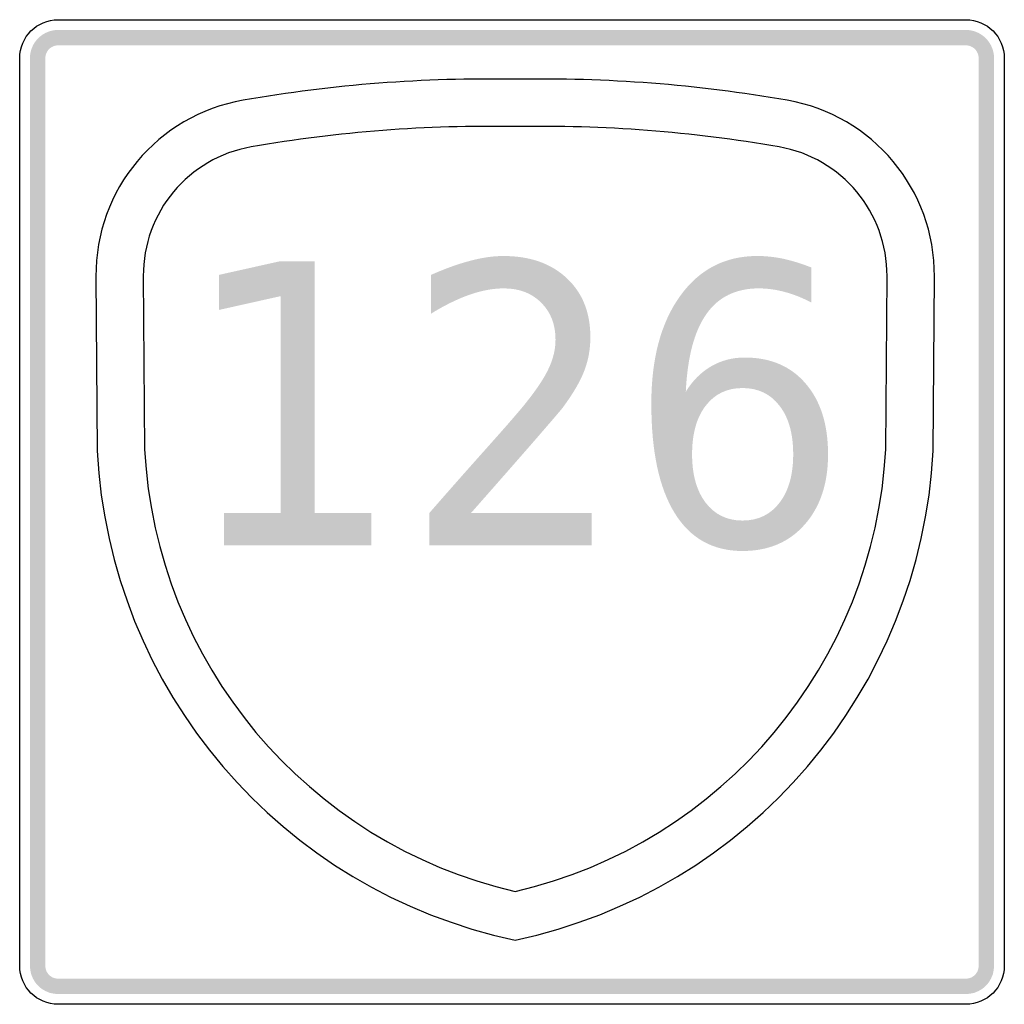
# Model space of a CAD drawing. Header units: inches. Extents: x -0.5 to 0.5, y -0.5 to 0.5.
import ezdxf

# ---------------------------------------------------------------- set-up
doc = ezdxf.new("R2010")
doc.units = ezdxf.units.IN
doc.header["$MEASUREMENT"] = 0

msp = doc.modelspace()

# ---------------------------------------------------------------- hatches: boundary and pattern name
for points in [[(-0.4609, 0.4896), (-0.4636, 0.4895), (-0.4662, 0.4891), (-0.4688, 0.4885), (-0.4713, 0.4876), (-0.4737, 0.4866), (-0.476, 0.4853), (-0.4782, 0.4838), (-0.4802, 0.4821), (-0.4821, 0.4802), (-0.4838, 0.4782), (-0.4853, 0.476), (-0.4866, 0.4737), (-0.4876, 0.4713), (-0.4885, 0.4688), (-0.4891, 0.4662), (-0.4895, 0.4636), (-0.4896, 0.4609), (-0.474, 0.4609), (-0.4739, 0.4621), (-0.4737, 0.4633), (-0.4735, 0.4645), (-0.4731, 0.4656), (-0.4726, 0.4667), (-0.472, 0.4678), (-0.4713, 0.4688), (-0.4706, 0.4697), (-0.4697, 0.4706), (-0.4688, 0.4713), (-0.4678, 0.472), (-0.4667, 0.4726), (-0.4656, 0.4731), (-0.4645, 0.4735), (-0.4633, 0.4737), (-0.4621, 0.4739), (-0.4609, 0.474), (-0.4609, 0.4896)], [(-0.4609, 0.474), (0.4609, 0.474), (0.4609, 0.4896), (-0.4609, 0.4896), (-0.4609, 0.474)], [(0.4896, 0.4609), (0.4895, 0.4636), (0.4891, 0.4662), (0.4885, 0.4688), (0.4876, 0.4713), (0.4866, 0.4737), (0.4853, 0.476), (0.4838, 0.4782), (0.4821, 0.4802), (0.4802, 0.4821), (0.4782, 0.4838), (0.476, 0.4853), (0.4737, 0.4866), (0.4713, 0.4876), (0.4688, 0.4885), (0.4662, 0.4891), (0.4636, 0.4895), (0.4609, 0.4896), (0.4609, 0.474), (0.4621, 0.4739), (0.4633, 0.4737), (0.4645, 0.4735), (0.4656, 0.4731), (0.4667, 0.4726), (0.4678, 0.472), (0.4688, 0.4713), (0.4697, 0.4706), (0.4706, 0.4697), (0.4713, 0.4688), (0.472, 0.4678), (0.4726, 0.4667), (0.4731, 0.4656), (0.4735, 0.4645), (0.4737, 0.4633), (0.4739, 0.4621), (0.474, 0.4609), (0.4896, 0.4609)], [(-0.474, -0.4609), (-0.474, 0.4609), (-0.4896, 0.4609), (-0.4896, -0.4609), (-0.474, -0.4609)], [(0.474, 0.4609), (0.474, -0.4609), (0.4896, -0.4609), (0.4896, 0.4609), (0.474, 0.4609)], [(-0.2925, -0.0011), (-0.2351, -0.0011), (-0.2351, 0.2192), (-0.2977, 0.2052), (-0.2977, 0.2408), (-0.2355, 0.2547), (-0.2003, 0.2547), (-0.2003, -0.0011), (-0.1428, -0.0011), (-0.1428, -0.034), (-0.2925, -0.034), (-0.2925, -0.0011)], [(-0.4896, -0.4609), (-0.4894, -0.4637), (-0.489, -0.4665), (-0.4883, -0.4693), (-0.4874, -0.4719), (-0.4862, -0.4744), (-0.4848, -0.4769), (-0.4831, -0.4791), (-0.4812, -0.4812), (-0.4791, -0.4831), (-0.4769, -0.4848), (-0.4744, -0.4862), (-0.4719, -0.4874), (-0.4693, -0.4884), (-0.4665, -0.489), (-0.4637, -0.4894), (-0.4609, -0.4896), (-0.4609, -0.474), (-0.4622, -0.4739), (-0.4635, -0.4737), (-0.4647, -0.4734), (-0.4659, -0.473), (-0.4671, -0.4724), (-0.4682, -0.4718), (-0.4692, -0.471), (-0.4701, -0.4701), (-0.471, -0.4692), (-0.4718, -0.4682), (-0.4724, -0.4671), (-0.473, -0.4659), (-0.4734, -0.4647), (-0.4737, -0.4635), (-0.4739, -0.4622), (-0.474, -0.4609), (-0.4896, -0.4609)], [(0.4609, -0.4896), (0.4637, -0.4894), (0.4665, -0.489), (0.4693, -0.4884), (0.4719, -0.4874), (0.4744, -0.4862), (0.4769, -0.4848), (0.4791, -0.4831), (0.4812, -0.4812), (0.4831, -0.4791), (0.4848, -0.4769), (0.4862, -0.4744), (0.4874, -0.4719), (0.4884, -0.4693), (0.489, -0.4665), (0.4894, -0.4637), (0.4896, -0.4609), (0.474, -0.4609), (0.4739, -0.4622), (0.4737, -0.4635), (0.4734, -0.4647), (0.473, -0.4659), (0.4724, -0.4671), (0.4718, -0.4682), (0.471, -0.4692), (0.4701, -0.4701), (0.4692, -0.471), (0.4682, -0.4718), (0.4671, -0.4724), (0.4659, -0.473), (0.4647, -0.4734), (0.4635, -0.4737), (0.4622, -0.4739), (0.4609, -0.474), (0.4609, -0.4896)], [(0.4609, -0.474), (-0.4609, -0.474), (-0.4609, -0.4896), (0.4609, -0.4896), (0.4609, -0.474)]]:
    msp.add_hatch(color=7).paths.add_polyline_path(points)
h = msp.add_hatch(color=7)
edge = h.paths.add_edge_path()
edge.add_line((-0.0417, -0.0011), (0.0809, -0.0011))
edge.add_line((0.0809, -0.0011), (0.0809, -0.034))
edge.add_line((0.0809, -0.034), (-0.084, -0.034))
edge.add_line((-0.084, -0.034), (-0.084, -0.0011))
edge.add_spline(control_points=[(-0.084, -0.0011), (-0.0707, 0.0142), (-0.0526, 0.0348), (-0.0295, 0.0607), (-0.0064, 0.0865), (0.0081, 0.1032), (0.014, 0.1107), (0.0252, 0.1247), (0.0331, 0.1366), (0.0375, 0.1463), (0.042, 0.1561), (0.0442, 0.1656), (0.0442, 0.1751), (0.0442, 0.1904), (0.0394, 0.2029), (0.0297, 0.2126), (0.02, 0.2223), (0.0074, 0.2271), (-0.0082, 0.2271), (-0.0192, 0.2271), (-0.0308, 0.225), (-0.043, 0.2207), (-0.0553, 0.2164), (-0.0684, 0.21), (-0.0823, 0.2014)], knot_values=[0, 0, 0, 0, 1, 1, 1, 2, 2, 2, 3, 3, 3, 4, 4, 4, 5, 5, 5, 6, 6, 6, 7, 7, 7, 8, 8, 8, 8], degree=3, periodic=0)
edge.add_line((-0.0823, 0.2014), (-0.0823, 0.2408))
edge.add_spline(control_points=[(-0.0823, 0.2408), (-0.0681, 0.2471), (-0.0549, 0.2519), (-0.0425, 0.2551), (-0.0302, 0.2584), (-0.019, 0.26), (-0.0088, 0.26), (0.0182, 0.26), (0.0396, 0.2525), (0.0556, 0.2375), (0.0716, 0.2226), (0.0796, 0.2026), (0.0796, 0.1776), (0.0796, 0.1657), (0.0776, 0.1545), (0.0736, 0.1438), (0.0696, 0.1332), (0.0623, 0.1206), (0.0517, 0.1062)], knot_values=[0, 0, 0, 0, 1, 1, 1, 2, 2, 2, 3, 3, 3, 4, 4, 4, 5, 5, 5, 6, 6, 6, 6], degree=3, periodic=0)
edge.add_spline(control_points=[(0.0517, 0.1062), (0.0488, 0.1025), (0.0395, 0.0917), (0.024, 0.0738), (0.0085, 0.056), (-0.0134, 0.031), (-0.0417, -0.0011)], knot_values=[0, 0, 0, 0, 1, 1, 1, 2, 2, 2, 2], degree=3, periodic=0)
h = msp.add_hatch(color=7)
edge = h.paths.add_edge_path()
edge.add_line((0.3039, 0.2484), (0.3039, 0.2128))
edge.add_spline(control_points=[(0.3039, 0.2128), (0.2952, 0.2174), (0.2863, 0.221), (0.2773, 0.2234), (0.2682, 0.2259), (0.2593, 0.2271), (0.2506, 0.2271), (0.2274, 0.2271), (0.2096, 0.2184), (0.1974, 0.201), (0.1851, 0.1836), (0.1782, 0.1573), (0.1765, 0.1221)], knot_values=[0, 0, 0, 0, 1, 1, 1, 2, 2, 2, 3, 3, 3, 4, 4, 4, 4], degree=3, periodic=0)
edge.add_spline(control_points=[(0.1765, 0.1221), (0.1833, 0.1333), (0.1919, 0.1419), (0.2022, 0.1479), (0.2125, 0.1539), (0.2239, 0.1569), (0.2363, 0.1569), (0.2624, 0.1569), (0.2831, 0.1481), (0.2982, 0.1305), (0.3134, 0.1129), (0.321, 0.0889), (0.321, 0.0586), (0.321, 0.029), (0.3131, 0.0052), (0.2973, -0.0127), (0.2815, -0.0307), (0.2604, -0.0396), (0.2341, -0.0396), (0.2041, -0.0396), (0.1811, -0.0268), (0.1653, -0.0012), (0.1494, 0.0244), (0.1415, 0.0615), (0.1415, 0.1101), (0.1415, 0.1557), (0.1512, 0.1921), (0.1707, 0.2193), (0.1902, 0.2464), (0.2163, 0.26), (0.2492, 0.26), (0.258, 0.26), (0.2669, 0.259), (0.2759, 0.2571), (0.2849, 0.2551), (0.2943, 0.2522), (0.3039, 0.2484)], knot_values=[0, 0, 0, 0, 1, 1, 1, 2, 2, 2, 3, 3, 3, 4, 4, 4, 5, 5, 5, 6, 6, 6, 7, 7, 7, 8, 8, 8, 9, 9, 9, 10, 10, 10, 11, 11, 11, 12, 12, 12, 12], degree=3, periodic=0)
edge = h.paths.add_edge_path(flags=0)
edge.add_spline(control_points=[(0.2341, 0.1259), (0.2184, 0.1259), (0.2059, 0.1199), (0.1967, 0.1079), (0.1875, 0.096), (0.1829, 0.0795), (0.1829, 0.0586), (0.1829, 0.0379), (0.1875, 0.0215), (0.1967, 0.0094), (0.2059, -0.0026), (0.2184, -0.0087), (0.2341, -0.0087), (0.25, -0.0087), (0.2625, -0.0026), (0.2717, 0.0094), (0.281, 0.0215), (0.2856, 0.0379), (0.2856, 0.0586), (0.2856, 0.0795), (0.281, 0.096), (0.2717, 0.1079), (0.2625, 0.1199), (0.25, 0.1259), (0.2341, 0.1259)], knot_values=[0, 0, 0, 0, 1, 1, 1, 2, 2, 2, 3, 3, 3, 4, 4, 4, 5, 5, 5, 6, 6, 6, 7, 7, 7, 8, 8, 8, 8], degree=3, periodic=0)

# ---------------------------------------------------------------- linework, layer by layer
at = {"color": 7}
for points in [[(-0.4609, 0.5), (0.4609, 0.5)], [(-0.5, -0.4609), (-0.5, 0.4609)], [(0.5, 0.4609), (0.5, -0.4609)], [(-0.4226, 0.2391), (-0.4213, 0.0622)], [(-0.3745, 0.2395), (-0.3732, 0.0636)], [(0.3796, 0.0636), (0.3809, 0.2395)], [(0.4277, 0.0622), (0.429, 0.2391)], [(0.4609, -0.5), (-0.4609, -0.5)]]:
    msp.add_lwpolyline(points, dxfattribs=at)
for points in [[(-0.5, 0.4609), (-0.5, 0.4825), (-0.4825, 0.5), (-0.4609, 0.5)], [(0.4609, 0.5), (0.4825, 0.5), (0.5, 0.4825), (0.5, 0.4609)], [(-0.4213, 0.0622), (-0.409, -0.1806), (-0.2347, -0.3847), (0.0032, -0.4348)], [(-0.3732, 0.0636), (-0.3617, -0.1532), (-0.2083, -0.3363), (0.0032, -0.3855)], [(0.0032, -0.3855), (0.2147, -0.3363), (0.3681, -0.1532), (0.3796, 0.0636)], [(0.0032, -0.4348), (0.2411, -0.3847), (0.4154, -0.1806), (0.4277, 0.0622)], [(-0.4609, -0.5), (-0.4825, -0.5), (-0.5, -0.4825), (-0.5, -0.4609)], [(0.5, -0.4609), (0.5, -0.4825), (0.4825, -0.5), (0.4609, -0.5)]]:
    msp.add_open_spline(points, degree=3, dxfattribs=at)
for points in [[(0.0032, 0.4395), (-0.0893, 0.4412), (-0.1818, 0.4341), (-0.273, 0.4182), (-0.36, 0.4031), (-0.4232, 0.3274), (-0.4226, 0.2391)], [(0.429, 0.2391), (0.4296, 0.3274), (0.3664, 0.4031), (0.2794, 0.4182), (0.1882, 0.4341), (0.0957, 0.4412), (0.0032, 0.4395)], [(0.0032, 0.3914), (-0.0866, 0.3931), (-0.1763, 0.3862), (-0.2648, 0.3708), (-0.3285, 0.3598), (-0.3749, 0.3042), (-0.3745, 0.2395)], [(0.3809, 0.2395), (0.3813, 0.3042), (0.3349, 0.3598), (0.2712, 0.3708), (0.1827, 0.3862), (0.093, 0.3931), (0.0032, 0.3914)]]:
    msp.add_open_spline(points, degree=3, knots=[0, 0, 0, 0, 1, 1, 1, 2, 2, 2, 2], dxfattribs=at)

doc.saveas('drawing.dxf')
